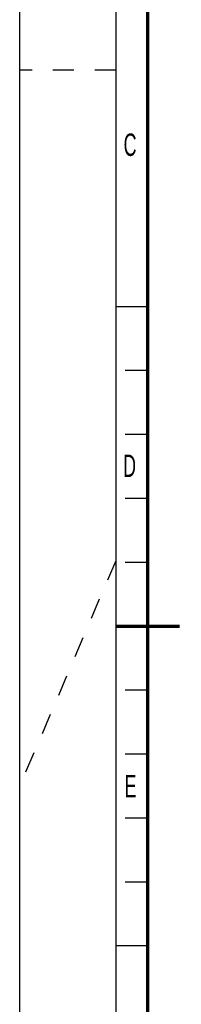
# Model space of a CAD drawing. Header units: millimetres. Extents: x 0 to 594, y 0 to 420.
# Tile 9 of 61: x 0 to 25, y 151 to 305. Entities that reach past the tile are written whole.
import ezdxf

# ---------------------------------------------------------------- set-up
doc = ezdxf.new("R2010")
doc.units = ezdxf.units.MM
doc.header["$LTSCALE"] = 32.67
doc.linetypes.add('DASHED', pattern=[0.2, 0.1, -0.1])
doc.layers.get('0').update_dxf_attribs({"linetype": 'CONTINUOUS'})
doc.styles.add('TEXTSTYLE_2', font='txt', dxfattribs={"width": 0.6})

msp = doc.modelspace()

# ---------------------------------------------------------------- linework, layer by layer
at = {"color": 7, "linetype": 'CONTINUOUS'}
for p, q in [((0, 0), (0, 420)), ((20, 260), (15, 260)), ((20, 250), (16.5, 250)), ((20, 240), (16.5, 240)), ((20, 230), (16.5, 230)), ((20, 220), (16.5, 220)), ((20, 200), (16.5, 200)), ((20, 190), (16.5, 190)), ((20, 180), (16.5, 180)), ((20, 170), (16.5, 170)), ((20, 160), (15, 160))]:
    msp.add_line(p, q, dxfattribs=at)
at = {"color": 2, "linetype": 'CONTINUOUS'}
msp.add_line((15, 415), (15, 5), dxfattribs=at)
at = {"color": 7, "linetype": 'DASHED'}
for p, q in [((15, 297), (0, 297)), ((15, 220.25), (0, 185))]:
    msp.add_line(p, q, dxfattribs=at)
at = {"color": 7, "linetype": 'CONTINUOUS', "const_width": 0.5}
for points in [[(20, 10), (20, 410)], [(15, 210), (25, 210)]]:
    msp.add_lwpolyline(points, dxfattribs=at)

# ---------------------------------------------------------------- texts
at = {"color": 5, "linetype": 'CONTINUOUS', "char_height": 3.5, "width": 2.1, "attachment_point": 1, "line_spacing_factor": 0.9, "style": 'TEXTSTYLE_2'}
for s, insert in [('C', (16.2304, 287.0952)), ('D', (16.1467, 236.8663)), ('E', (16.3806, 186.7423))]:
    msp.add_mtext(s, dxfattribs=dict(at, insert=insert))

doc.saveas('drawing.dxf')
